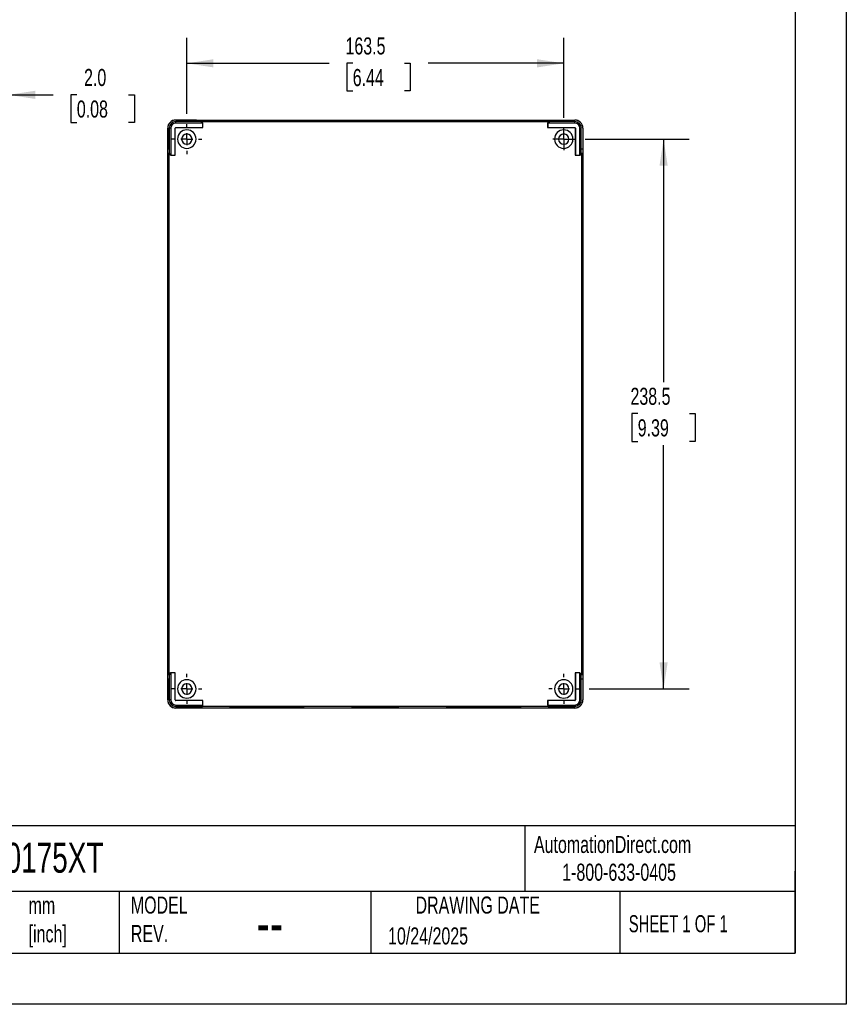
# Model space of a CAD drawing. Header units: millimetres. Extents: x 0 to 978, y 0 to 756.
# Tile 4 of 5: x 619 to 978, y 0 to 427. Entities that reach past the tile are written whole.
import ezdxf

# ---------------------------------------------------------------- set-up
doc = ezdxf.new("R2010")
doc.units = ezdxf.units.MM
doc.header["$LTSCALE"] = 3.5
doc.linetypes.add('CENTERX2', pattern=[20.32, 12.7, -2.54, 2.54, -2.54])
doc.layers.add('CENTER', color=40, linetype='CENTERX2')
doc.layers.add('DIMENSIONS', color=140, linetype='Continuous', lineweight=25)
doc.layers.add('TEXT', color=140, linetype='Continuous', lineweight=25)
doc.styles.add('SLDTEXTSTYLE0', font='TXT', dxfattribs={"width": 0.7})
doc.styles.add('SLDTEXTSTYLE1', font='TXT', dxfattribs={"width": 0.65})
doc.dimstyles.new('SLDDIMSTYLE0', dxfattribs={"dimtxt": 7.553027, "dimasz": 11.557, "dimexe": 0, "dimexo": 0.0625, "dimgap": 1.888257, "dimtad": 0, "dimtih": 1, "dimtoh": 1, "dimdec": 1, "dimrnd": 1e-09, "dimzin": 12, "dimdsep": 46, "dimtxsty": 'SLDTEXTSTYLE0', "dimsah": 1, "dimcen": 0.09, "dimadec": 0, "dimazin": 3, "dimtfac": 1, "dimtdec": 1, "dimtofl": 0, "dimtmove": 0, "dimatfit": 3, "dimfxl": 0, "dimfrac": 2, "dimtolj": 1, "dimtzin": 12, "dimarcsym": 0})
doc.dimstyles.new('SLDDIMSTYLE2', dxfattribs={"dimtxt": 7.553027, "dimasz": 11.557, "dimexe": 0, "dimexo": 0.0625, "dimgap": 1.888257, "dimtad": 0, "dimtih": 1, "dimtoh": 1, "dimdec": 1, "dimrnd": 1e-09, "dimzin": 4, "dimdsep": 46, "dimtxsty": 'SLDTEXTSTYLE0', "dimsah": 1, "dimcen": 0.09, "dimadec": 0, "dimazin": 1, "dimtfac": 1, "dimtdec": 1, "dimtmove": 0, "dimatfit": 0, "dimfxl": 0, "dimfrac": 2, "dimtolj": 1, "dimtzin": 12, "dimarcsym": 0})

# ---------------------------------------------------------------- blocks, each defined once
blk = doc.blocks.new('_D_8')
at = {"layer": 'DIMENSIONS'}
for p, q in [((612.57, 373), (612.57, 405.67)), ((614.57, 384.58), (614.57, 405.67)), ((612.57, 394.56), (590.34, 394.56)), ((614.57, 394.56), (633.9, 394.56)), ((644.14, 394.56), (641.6, 394.56)), ((641.6, 394.56), (641.6, 382.56)), ((666.58, 394.56), (669.12, 394.56)), ((669.12, 394.56), (669.12, 382.56)), ((641.6, 382.56), (644.14, 382.56)), ((669.12, 382.56), (666.58, 382.56))]:
    blk.add_line(p, q, dxfattribs=at)
for points in [[(612.57, 394.56), (601.01, 396.34), (601.01, 392.78)], [(614.57, 394.56), (626.13, 392.78), (626.13, 396.34)]]:
    blk.add_solid(points, dxfattribs=at)
at = {"layer": 'DIMENSIONS', "char_height": 7.408, "attachment_point": 1, "style": 'SLDTEXTSTYLE0'}
for s, insert in [('2.0', (647.28, 405.8)), ('0.08', (644.14, 392.11))]:
    blk.add_mtext(s, dxfattribs=dict(at, insert=insert))
blk = doc.blocks.new('_D_9')
at = {"layer": 'DIMENSIONS'}
for p, q in [((691.85, 386.32), (691.85, 419.35)), ((855.35, 384.57), (855.35, 419.35)), ((691.85, 408.23), (753.58, 408.23)), ((763.81, 408.23), (761.28, 408.23)), ((761.28, 408.23), (761.28, 396.23)), ((786.26, 408.23), (788.79, 408.23)), ((788.79, 408.23), (788.79, 396.23)), ((855.35, 408.23), (796.49, 408.23)), ((761.28, 396.23), (763.81, 396.23)), ((788.79, 396.23), (786.26, 396.23))]:
    blk.add_line(p, q, dxfattribs=at)
for points in [[(691.85, 408.23), (703.41, 406.46), (703.41, 410.01)], [(855.35, 408.23), (843.8, 410.01), (843.8, 406.46)]]:
    blk.add_solid(points, dxfattribs=at)
at = {"layer": 'DIMENSIONS', "char_height": 7.408, "attachment_point": 1, "style": 'SLDTEXTSTYLE0'}
for s, insert in [('163.5', (760.67, 419.47)), ('6.44', (763.81, 405.78))]:
    blk.add_mtext(s, dxfattribs=dict(at, insert=insert))
blk = doc.blocks.new('_D_10')
at = {"layer": 'DIMENSIONS'}
for p, q in [((864.59, 375.34), (909.77, 375.34)), ((898.65, 375.34), (898.65, 269.94)), ((887.43, 256.25), (884.89, 256.25)), ((884.89, 256.25), (884.89, 244.24)), ((909.88, 256.25), (912.41, 256.25)), ((912.41, 256.25), (912.41, 244.24)), ((884.89, 244.24), (887.43, 244.24)), ((912.41, 244.24), (909.88, 244.24)), ((898.65, 136.84), (898.65, 242.55)), ((866.34, 136.84), (909.77, 136.84))]:
    blk.add_line(p, q, dxfattribs=at)
for points in [[(898.65, 375.34), (896.88, 363.78), (900.43, 363.78)], [(898.65, 136.84), (900.43, 148.39), (896.88, 148.39)]]:
    blk.add_solid(points, dxfattribs=at)
at = {"layer": 'DIMENSIONS', "char_height": 7.408, "attachment_point": 1, "style": 'SLDTEXTSTYLE0'}
for s, insert in [('238.5', (884.29, 267.49)), ('9.39', (887.43, 253.79))]:
    blk.add_mtext(s, dxfattribs=dict(at, insert=insert))
blk = doc.blocks.new('SW_CENTERMARKSYMBOL_13')
at = {"layer": 'CENTER', "color": 0}
for p, q in [((0, 5.08), (0, 6.54)), ((-5.08, 0), (-6.54, 0)), ((0, 0), (-2.54, 0)), ((0, 0), (0, 2.54)), ((0, 0), (0, -2.54)), ((0, 0), (2.54, 0)), ((5.08, 0), (6.54, 0)), ((0, -5.08), (0, -6.54))]:
    blk.add_line(p, q, dxfattribs=at)
blk = doc.blocks.new('SW_CENTERMARKSYMBOL_14')
at = {"layer": 'CENTER', "color": 0}
for p, q in [((0, 2.54), (0, 4.79)), ((-2.54, 0), (-4.79, 0)), ((0, 0), (-2.54, 0)), ((0, 0), (0, 2.54)), ((0, 0), (0, -2.54)), ((0, 0), (2.54, 0)), ((2.54, 0), (4.79, 0)), ((0, -2.54), (0, -4.79))]:
    blk.add_line(p, q, dxfattribs=at)
blk = doc.blocks.new('SW_CENTERMARKSYMBOL_15')
at = {"layer": 'CENTER', "color": 0}
for p, q in [((0, 5.08), (0, 6.54)), ((-5.08, 0), (-6.54, 0)), ((0, 0), (-2.54, 0)), ((0, 0), (0, 2.54)), ((0, 0), (0, -2.54)), ((0, 0), (2.54, 0)), ((5.08, 0), (6.54, 0)), ((0, -5.08), (0, -6.54))]:
    blk.add_line(p, q, dxfattribs=at)
blk = doc.blocks.new('SW_CENTERMARKSYMBOL_16')
at = {"layer": 'CENTER', "color": 0}
for p, q in [((0, 5.08), (0, 6.54)), ((-5.08, 0), (-6.54, 0)), ((0, 0), (-2.54, 0)), ((0, 0), (0, 2.54)), ((0, 0), (0, -2.54)), ((0, 0), (2.54, 0)), ((5.08, 0), (6.54, 0)), ((0, -5.08), (0, -6.54))]:
    blk.add_line(p, q, dxfattribs=at)

msp = doc.modelspace()

# ---------------------------------------------------------------- linework, layer by layer
at = {"color": 7, "linetype": 'Continuous'}
for p, q in [((977.91, 755.66), (977.91, 0.01)), ((977.91, 0.01), (0.01, 0.01))]:
    msp.add_line(p, q, dxfattribs=at)
for p, q in [((687.05, 383.58), (687.05, 383.64)), ((687.05, 383.64), (860.15, 383.64)), ((696.07, 383.58), (687.05, 383.58)), ((687.05, 382.34), (687.05, 382.94)), ((696.07, 382.94), (687.05, 382.94)), ((698.82, 382.34), (687.05, 382.34)), ((687.05, 380.37), (698.82, 380.37)), ((687.05, 380.37), (687.05, 380.35)), ((687.05, 380.35), (698.84, 380.35)), ((696.07, 382.94), (696.07, 383.58)), ((698.64, 383), (698.07, 383.57)), ((698.07, 383.57), (698.07, 382.92)), ((698.64, 382.35), (698.07, 382.92)), ((698.64, 382.35), (698.64, 383)), ((698.64, 383), (848.57, 383)), ((698.84, 382.35), (698.64, 382.35)), ((698.82, 382.34), (698.84, 382.35)), ((698.82, 380.37), (698.82, 382.34)), ((698.82, 380.37), (698.84, 380.35)), ((698.84, 380.35), (698.84, 382.35)), ((726.6, 383.2), (726.6, 383.4)), ((726.6, 383.12), (726.6, 383.15)), ((773.6, 383.11), (773.6, 383.29)), ((820.6, 383.2), (820.6, 383.4)), ((820.6, 383.12), (820.6, 383.15)), ((848.39, 382.34), (848.37, 382.35)), ((848.57, 382.35), (848.37, 382.35)), ((848.37, 382.35), (848.37, 380.35)), ((848.39, 380.37), (848.37, 380.35)), ((848.37, 380.35), (860.15, 380.35)), ((848.39, 382.34), (848.39, 380.37)), ((860.15, 382.34), (848.39, 382.34)), ((848.39, 380.37), (860.15, 380.37)), ((849.14, 383.57), (848.57, 383)), ((848.57, 382.35), (848.57, 383)), ((848.57, 382.35), (849.14, 382.92)), ((849.14, 382.92), (849.14, 383.57)), ((851.14, 383.58), (860.15, 383.58)), ((851.14, 383.58), (851.14, 382.94)), ((860.15, 382.94), (851.14, 382.94)), ((860.15, 383.58), (860.15, 383.64)), ((860.15, 382.34), (860.15, 382.94)), ((860.15, 380.37), (860.15, 380.35)), ((683.55, 132.04), (683.55, 380.14)), ((683.61, 380.14), (683.55, 380.14)), ((683.61, 380.14), (683.61, 371.12)), ((684.86, 380.14), (684.25, 380.14)), ((684.25, 380.14), (684.25, 371.12)), ((684.86, 380.14), (684.86, 368.37)), ((686.82, 368.37), (686.82, 380.14)), ((686.82, 380.14), (686.84, 380.14)), ((686.84, 368.35), (686.84, 380.14)), ((860.39, 380.14), (860.37, 380.14)), ((860.37, 380.14), (860.37, 368.35)), ((860.39, 380.14), (860.39, 368.37)), ((862.35, 368.37), (862.35, 380.14)), ((862.35, 380.14), (862.95, 380.14)), ((862.95, 371.12), (862.95, 380.14)), ((863.6, 380.14), (863.6, 371.12)), ((863.6, 380.14), (863.65, 380.14)), ((863.65, 380.14), (863.65, 132.04)), ((683.61, 371.12), (684.25, 371.12)), ((683.62, 369.12), (684.19, 368.55)), ((684.27, 369.12), (683.62, 369.12)), ((684.19, 143.62), (684.19, 368.55)), ((684.84, 368.55), (684.19, 368.55)), ((684.84, 368.55), (684.27, 369.12)), ((684.84, 368.55), (684.84, 368.35)), ((684.86, 368.37), (684.84, 368.35)), ((684.84, 368.35), (686.84, 368.35)), ((684.86, 368.37), (686.82, 368.37)), ((686.82, 368.37), (686.84, 368.35)), ((860.39, 368.37), (860.37, 368.35)), ((860.37, 368.35), (862.37, 368.35)), ((860.39, 368.37), (862.35, 368.37)), ((862.35, 368.37), (862.37, 368.35)), ((862.37, 368.55), (862.94, 369.12)), ((862.37, 368.35), (862.37, 368.55)), ((862.37, 368.55), (863.02, 368.55)), ((863.58, 369.12), (862.94, 369.12)), ((862.95, 371.12), (863.6, 371.12)), ((863.02, 368.55), (863.58, 369.12)), ((863.02, 368.55), (863.02, 143.62)), ((683.79, 344.09), (683.61, 344.09)), ((684.09, 344.09), (683.91, 344.09)), ((863.12, 344.09), (863.3, 344.09)), ((863.42, 344.09), (863.59, 344.09)), ((683.79, 309.09), (683.61, 309.09)), ((684.09, 309.09), (683.91, 309.09)), ((863.12, 309.09), (863.3, 309.09)), ((863.42, 309.09), (863.59, 309.09)), ((683.84, 256.09), (683.64, 256.09)), ((684.08, 256.09), (683.92, 256.09)), ((863.13, 256.09), (863.29, 256.09)), ((863.37, 256.09), (863.57, 256.09)), ((683.79, 203.09), (683.61, 203.09)), ((684.09, 203.09), (683.91, 203.09)), ((863.12, 203.09), (863.3, 203.09)), ((863.42, 203.09), (863.59, 203.09)), ((683.79, 168.09), (683.61, 168.09)), ((684.09, 168.09), (683.91, 168.09)), ((863.12, 168.09), (863.3, 168.09)), ((863.42, 168.09), (863.59, 168.09)), ((683.61, 141.05), (683.61, 132.04)), ((684.25, 141.05), (683.61, 141.05)), ((684.19, 143.62), (683.62, 143.05)), ((683.62, 143.05), (684.27, 143.05)), ((684.84, 143.62), (684.19, 143.62)), ((684.25, 141.05), (684.25, 132.04)), ((684.84, 143.62), (684.27, 143.05)), ((684.84, 143.82), (684.84, 143.62)), ((684.86, 143.8), (684.84, 143.82)), ((686.84, 143.82), (684.84, 143.82)), ((686.82, 143.8), (684.86, 143.8)), ((684.86, 143.8), (684.86, 132.04)), ((686.82, 143.8), (686.84, 143.82)), ((686.82, 132.04), (686.82, 143.8)), ((686.84, 132.04), (686.84, 143.82)), ((860.39, 143.8), (860.37, 143.82)), ((860.37, 143.82), (860.37, 132.04)), ((862.37, 143.82), (860.37, 143.82)), ((860.39, 143.8), (860.39, 132.04)), ((862.35, 143.8), (860.39, 143.8)), ((862.35, 143.8), (862.37, 143.82)), ((862.35, 132.04), (862.35, 143.8)), ((862.37, 143.62), (862.37, 143.82)), ((862.37, 143.62), (862.94, 143.05)), ((862.37, 143.62), (863.02, 143.62)), ((862.94, 143.05), (863.58, 143.05)), ((862.95, 132.04), (862.95, 141.05)), ((863.6, 141.05), (862.95, 141.05)), ((863.58, 143.05), (863.02, 143.62)), ((863.6, 141.05), (863.6, 132.04)), ((683.61, 132.04), (683.55, 132.04)), ((684.86, 132.04), (684.25, 132.04)), ((686.82, 132.04), (686.84, 132.04)), ((687.05, 131.8), (687.05, 131.82)), ((698.84, 131.82), (687.05, 131.82)), ((698.82, 131.8), (687.05, 131.8)), ((687.05, 129.84), (698.82, 129.84)), ((687.05, 129.84), (687.05, 129.24)), ((687.05, 129.24), (696.07, 129.24)), ((687.05, 128.59), (687.05, 128.54)), ((687.05, 128.59), (696.07, 128.59)), ((860.15, 128.54), (687.05, 128.54)), ((696.07, 128.59), (696.07, 129.24)), ((698.64, 129.82), (698.07, 129.25)), ((698.07, 129.25), (698.07, 128.61)), ((698.07, 128.61), (698.64, 129.17)), ((698.64, 129.82), (698.84, 129.82)), ((698.64, 129.82), (698.64, 129.17)), ((848.57, 129.17), (698.64, 129.17)), ((698.82, 131.8), (698.84, 131.82)), ((698.82, 129.84), (698.82, 131.8)), ((698.82, 129.84), (698.84, 129.82)), ((698.84, 129.82), (698.84, 131.82)), ((726.6, 129.05), (726.6, 129.02)), ((726.6, 128.97), (726.6, 128.77)), ((773.6, 129.06), (773.6, 128.88)), ((820.6, 129.05), (820.6, 129.02)), ((820.6, 128.97), (820.6, 128.77)), ((848.39, 131.8), (848.37, 131.82)), ((860.15, 131.82), (848.37, 131.82)), ((848.37, 131.82), (848.37, 129.82)), ((848.39, 129.84), (848.37, 129.82)), ((848.37, 129.82), (848.57, 129.82)), ((848.39, 131.8), (848.39, 129.84)), ((860.15, 131.8), (848.39, 131.8)), ((848.39, 129.84), (860.15, 129.84)), ((848.57, 129.82), (849.14, 129.25)), ((848.57, 129.82), (848.57, 129.17)), ((848.57, 129.17), (849.14, 128.61)), ((849.14, 128.61), (849.14, 129.25)), ((851.14, 129.24), (860.15, 129.24)), ((851.14, 129.24), (851.14, 128.59)), ((860.15, 128.59), (851.14, 128.59)), ((860.15, 131.8), (860.15, 131.82)), ((860.15, 129.84), (860.15, 129.24)), ((860.15, 128.59), (860.15, 128.54)), ((860.39, 132.04), (860.37, 132.04)), ((862.35, 132.04), (862.95, 132.04)), ((863.6, 132.04), (863.65, 132.04))]:
    msp.add_line(p, q)
at = {"flags": 128}
for points in [[(726.6, 383.12), (724.57, 383.12), (722.56, 383.12), (720.62, 383.13), (718.77, 383.14), (717.05, 383.15), (715.48, 383.16), (714.08, 383.17), (712.88, 383.19), (711.9, 383.2), (711.15, 383.22), (710.64, 383.24), (710.39, 383.25), (710.39, 383.27), (710.64, 383.29), (711.15, 383.31), (711.9, 383.32), (712.88, 383.34), (714.08, 383.35), (715.48, 383.37), (717.05, 383.38), (718.77, 383.39), (720.62, 383.39), (722.56, 383.4), (724.57, 383.4), (726.6, 383.4)], [(715.08, 383.16), (715.48, 383.17), (717.05, 383.18), (718.77, 383.19), (720.62, 383.19), (722.56, 383.2), (724.57, 383.2), (726.6, 383.2)], [(720.18, 383.13), (720.58, 383.13), (721.95, 383.14), (723.44, 383.15), (725, 383.15), (726.6, 383.15)], [(726.6, 383.4), (728.64, 383.4), (730.64, 383.4), (732.59, 383.39), (734.43, 383.39), (736.15, 383.38), (737.73, 383.37), (739.12, 383.35), (740.32, 383.34), (741.31, 383.32), (742.06, 383.31), (742.57, 383.29), (742.82, 383.27), (742.82, 383.25), (742.57, 383.24), (742.06, 383.22), (741.31, 383.2), (740.32, 383.19), (739.12, 383.17), (737.73, 383.16), (736.15, 383.15), (734.43, 383.14), (732.59, 383.13), (730.64, 383.12), (728.64, 383.12), (726.6, 383.12)], [(726.6, 383.2), (728.64, 383.2), (730.64, 383.2), (732.59, 383.19), (734.43, 383.19), (736.15, 383.18), (737.73, 383.17), (738.13, 383.16)], [(726.6, 383.15), (728.21, 383.15), (729.77, 383.15), (731.26, 383.14), (732.63, 383.13), (733.02, 383.13)], [(773.6, 383.11), (772, 383.11), (770.44, 383.12), (768.95, 383.12), (767.58, 383.13), (766.36, 383.14), (765.31, 383.15), (764.47, 383.16), (763.85, 383.17), (763.48, 383.19), (763.35, 383.2), (763.48, 383.21), (763.85, 383.23), (764.47, 383.24), (765.31, 383.25), (766.36, 383.26), (767.58, 383.27), (768.95, 383.28), (770.44, 383.29), (772, 383.29), (773.6, 383.29)], [(773.6, 383.29), (775.21, 383.29), (776.77, 383.29), (778.26, 383.28), (779.63, 383.27), (780.85, 383.26), (781.9, 383.25), (782.74, 383.24), (783.35, 383.23), (783.73, 383.21), (783.85, 383.2), (783.73, 383.19), (783.35, 383.17), (782.74, 383.16), (781.9, 383.15), (780.85, 383.14), (779.63, 383.13), (778.26, 383.12), (776.77, 383.12), (775.21, 383.11), (773.6, 383.11)], [(820.6, 383.12), (818.57, 383.12), (816.56, 383.12), (814.62, 383.13), (812.77, 383.14), (811.05, 383.15), (809.48, 383.16), (808.08, 383.17), (806.88, 383.19), (805.9, 383.2), (805.15, 383.22), (804.64, 383.24), (804.39, 383.25), (804.39, 383.27), (804.64, 383.29), (805.15, 383.31), (805.9, 383.32), (806.88, 383.34), (808.08, 383.35), (809.48, 383.37), (811.05, 383.38), (812.77, 383.39), (814.62, 383.39), (816.56, 383.4), (818.57, 383.4), (820.6, 383.4)], [(809.08, 383.16), (809.48, 383.17), (811.05, 383.18), (812.77, 383.19), (814.62, 383.19), (816.56, 383.2), (818.57, 383.2), (820.6, 383.2)], [(814.18, 383.13), (814.58, 383.13), (815.95, 383.14), (817.44, 383.15), (819, 383.15), (820.6, 383.15)], [(820.6, 383.4), (822.64, 383.4), (824.64, 383.4), (826.59, 383.39), (828.43, 383.39), (830.15, 383.38), (831.73, 383.37), (833.12, 383.35), (834.32, 383.34), (835.31, 383.32), (836.06, 383.31), (836.57, 383.29), (836.82, 383.27), (836.82, 383.25), (836.57, 383.24), (836.06, 383.22), (835.31, 383.2), (834.32, 383.19), (833.12, 383.17), (831.73, 383.16), (830.15, 383.15), (828.43, 383.14), (826.59, 383.13), (824.64, 383.12), (822.64, 383.12), (820.6, 383.12)], [(820.6, 383.2), (822.64, 383.2), (824.64, 383.2), (826.59, 383.19), (828.43, 383.19), (830.15, 383.18), (831.73, 383.17), (832.13, 383.16)], [(820.6, 383.15), (822.21, 383.15), (823.77, 383.15), (825.26, 383.14), (826.63, 383.13), (827.02, 383.13)], [(683.61, 344.09), (683.61, 345.69), (683.62, 347.25), (683.62, 348.74), (683.63, 350.11), (683.64, 351.34), (683.65, 352.38), (683.66, 353.22), (683.67, 353.84), (683.69, 354.21), (683.7, 354.34), (683.72, 354.21), (683.73, 353.84), (683.74, 353.22), (683.75, 352.38), (683.76, 351.34), (683.77, 350.11), (683.78, 348.74), (683.79, 347.25), (683.79, 345.69), (683.79, 344.09)], [(683.91, 344.09), (683.91, 345.69), (683.91, 347.25), (683.92, 348.74), (683.93, 350.11), (683.94, 351.34), (683.95, 352.38), (683.96, 353.22), (683.97, 353.84), (683.98, 354.21), (684, 354.34), (684.01, 354.21), (684.03, 353.84), (684.04, 353.22), (684.05, 352.38), (684.06, 351.34), (684.07, 350.11), (684.08, 348.74), (684.08, 347.25), (684.09, 345.69), (684.09, 344.09)], [(863.3, 344.09), (863.3, 345.69), (863.29, 347.25), (863.29, 348.74), (863.28, 350.11), (863.27, 351.34), (863.26, 352.38), (863.25, 353.22), (863.24, 353.84), (863.22, 354.21), (863.21, 354.34), (863.19, 354.21), (863.18, 353.84), (863.17, 353.22), (863.16, 352.38), (863.14, 351.34), (863.14, 350.11), (863.13, 348.74), (863.12, 347.25), (863.12, 345.69), (863.12, 344.09)], [(863.59, 344.09), (863.59, 345.69), (863.59, 347.25), (863.58, 348.74), (863.58, 350.11), (863.57, 351.34), (863.56, 352.38), (863.55, 353.22), (863.53, 353.84), (863.52, 354.21), (863.5, 354.34), (863.49, 354.21), (863.48, 353.84), (863.46, 353.22), (863.45, 352.38), (863.44, 351.34), (863.43, 350.11), (863.43, 348.74), (863.42, 347.25), (863.42, 345.69), (863.42, 344.09)], [(683.79, 344.09), (683.79, 342.48), (683.79, 340.92), (683.78, 339.43), (683.77, 338.06), (683.76, 336.84), (683.75, 335.79), (683.74, 334.95), (683.73, 334.34), (683.72, 333.96), (683.7, 333.84), (683.69, 333.96), (683.67, 334.34), (683.66, 334.95), (683.65, 335.79), (683.64, 336.84), (683.63, 338.06), (683.62, 339.43), (683.62, 340.92), (683.61, 342.48), (683.61, 344.09)], [(684.09, 344.09), (684.09, 342.48), (684.08, 340.92), (684.08, 339.43), (684.07, 338.06), (684.06, 336.84), (684.05, 335.79), (684.04, 334.95), (684.03, 334.34), (684.01, 333.96), (684, 333.84), (683.98, 333.96), (683.97, 334.34), (683.96, 334.95), (683.95, 335.79), (683.94, 336.84), (683.93, 338.06), (683.92, 339.43), (683.91, 340.92), (683.91, 342.48), (683.91, 344.09)], [(863.12, 344.09), (863.12, 342.48), (863.12, 340.92), (863.13, 339.43), (863.14, 338.06), (863.14, 336.84), (863.16, 335.79), (863.17, 334.95), (863.18, 334.34), (863.19, 333.96), (863.21, 333.84), (863.22, 333.96), (863.24, 334.34), (863.25, 334.95), (863.26, 335.79), (863.27, 336.84), (863.28, 338.06), (863.29, 339.43), (863.29, 340.92), (863.3, 342.48), (863.3, 344.09)], [(863.42, 344.09), (863.42, 342.48), (863.42, 340.92), (863.43, 339.43), (863.43, 338.06), (863.44, 336.84), (863.45, 335.79), (863.46, 334.95), (863.48, 334.34), (863.49, 333.96), (863.5, 333.84), (863.52, 333.96), (863.53, 334.34), (863.55, 334.95), (863.56, 335.79), (863.57, 336.84), (863.58, 338.06), (863.58, 339.43), (863.59, 340.92), (863.59, 342.48), (863.59, 344.09)], [(683.61, 309.09), (683.61, 310.69), (683.62, 312.25), (683.62, 313.74), (683.63, 315.11), (683.64, 316.34), (683.65, 317.38), (683.66, 318.22), (683.67, 318.84), (683.69, 319.21), (683.7, 319.34), (683.72, 319.21), (683.73, 318.84), (683.74, 318.22), (683.75, 317.38), (683.76, 316.34), (683.77, 315.11), (683.78, 313.74), (683.79, 312.25), (683.79, 310.69), (683.79, 309.09)], [(683.91, 309.09), (683.91, 310.69), (683.91, 312.25), (683.92, 313.74), (683.93, 315.11), (683.94, 316.34), (683.95, 317.38), (683.96, 318.22), (683.97, 318.84), (683.98, 319.21), (684, 319.34), (684.01, 319.21), (684.03, 318.84), (684.04, 318.22), (684.05, 317.38), (684.06, 316.34), (684.07, 315.11), (684.08, 313.74), (684.08, 312.25), (684.09, 310.69), (684.09, 309.09)], [(863.3, 309.09), (863.3, 310.69), (863.29, 312.25), (863.29, 313.74), (863.28, 315.11), (863.27, 316.34), (863.26, 317.38), (863.25, 318.22), (863.24, 318.84), (863.22, 319.21), (863.21, 319.34), (863.19, 319.21), (863.18, 318.84), (863.17, 318.22), (863.16, 317.38), (863.14, 316.34), (863.14, 315.11), (863.13, 313.74), (863.12, 312.25), (863.12, 310.69), (863.12, 309.09)], [(863.59, 309.09), (863.59, 310.69), (863.59, 312.25), (863.58, 313.74), (863.58, 315.11), (863.57, 316.34), (863.56, 317.38), (863.55, 318.22), (863.53, 318.84), (863.52, 319.21), (863.5, 319.34), (863.49, 319.21), (863.48, 318.84), (863.46, 318.22), (863.45, 317.38), (863.44, 316.34), (863.43, 315.11), (863.43, 313.74), (863.42, 312.25), (863.42, 310.69), (863.42, 309.09)], [(683.79, 309.09), (683.79, 307.48), (683.79, 305.92), (683.78, 304.43), (683.77, 303.06), (683.76, 301.84), (683.75, 300.79), (683.74, 299.95), (683.73, 299.34), (683.72, 298.96), (683.7, 298.84), (683.69, 298.96), (683.67, 299.34), (683.66, 299.95), (683.65, 300.79), (683.64, 301.84), (683.63, 303.06), (683.62, 304.43), (683.62, 305.92), (683.61, 307.48), (683.61, 309.09)], [(684.09, 309.09), (684.09, 307.48), (684.08, 305.92), (684.08, 304.43), (684.07, 303.06), (684.06, 301.84), (684.05, 300.79), (684.04, 299.95), (684.03, 299.34), (684.01, 298.96), (684, 298.84), (683.98, 298.96), (683.97, 299.34), (683.96, 299.95), (683.95, 300.79), (683.94, 301.84), (683.93, 303.06), (683.92, 304.43), (683.91, 305.92), (683.91, 307.48), (683.91, 309.09)], [(863.12, 309.09), (863.12, 307.48), (863.12, 305.92), (863.13, 304.43), (863.14, 303.06), (863.14, 301.84), (863.16, 300.79), (863.17, 299.95), (863.18, 299.34), (863.19, 298.96), (863.21, 298.84), (863.22, 298.96), (863.24, 299.34), (863.25, 299.95), (863.26, 300.79), (863.27, 301.84), (863.28, 303.06), (863.29, 304.43), (863.29, 305.92), (863.3, 307.48), (863.3, 309.09)], [(863.42, 309.09), (863.42, 307.48), (863.42, 305.92), (863.43, 304.43), (863.43, 303.06), (863.44, 301.84), (863.45, 300.79), (863.46, 299.95), (863.48, 299.34), (863.49, 298.96), (863.5, 298.84), (863.52, 298.96), (863.53, 299.34), (863.55, 299.95), (863.56, 300.79), (863.57, 301.84), (863.58, 303.06), (863.58, 304.43), (863.59, 305.92), (863.59, 307.48), (863.59, 309.09)], [(683.64, 256.09), (683.64, 258.64), (683.64, 261.17), (683.65, 263.65), (683.66, 266.04), (683.67, 268.34), (683.68, 270.51), (683.69, 272.53), (683.71, 274.39), (683.72, 276.05), (683.74, 277.52), (683.76, 278.76), (683.78, 279.77), (683.8, 280.53), (683.83, 281.05), (683.85, 281.3), (683.87, 281.3), (683.89, 281.05), (683.91, 280.53), (683.94, 279.77), (683.96, 278.76), (683.98, 277.52), (683.99, 276.05), (684.01, 274.39), (684.03, 272.53), (684.04, 270.51), (684.05, 268.34), (684.06, 266.04), (684.07, 263.65), (684.07, 261.17), (684.08, 258.64), (684.08, 256.09)], [(683.84, 256.09), (683.84, 258.64), (683.84, 261.17), (683.85, 263.65), (683.86, 266.04), (683.87, 268.34), (683.88, 270.51), (683.89, 272.53), (683.91, 274.39), (683.92, 276.05), (683.94, 277.52), (683.96, 278.59)], [(863.57, 256.09), (863.57, 258.64), (863.56, 261.17), (863.56, 263.65), (863.55, 266.04), (863.54, 268.34), (863.53, 270.51), (863.51, 272.53), (863.5, 274.39), (863.48, 276.05), (863.46, 277.52), (863.44, 278.76), (863.42, 279.77), (863.4, 280.53), (863.38, 281.05), (863.36, 281.3), (863.34, 281.3), (863.31, 281.05), (863.29, 280.53), (863.27, 279.77), (863.25, 278.76), (863.23, 277.52), (863.21, 276.05), (863.2, 274.39), (863.18, 272.53), (863.17, 270.51), (863.16, 268.34), (863.15, 266.04), (863.14, 263.65), (863.13, 261.17), (863.13, 258.64), (863.13, 256.09)], [(863.37, 256.09), (863.37, 258.64), (863.36, 261.17), (863.36, 263.65), (863.35, 266.04), (863.34, 268.34), (863.33, 270.51), (863.31, 272.53), (863.3, 274.39), (863.28, 276.05), (863.26, 277.52), (863.25, 278.59)], [(683.92, 256.09), (683.92, 258.12), (683.92, 260.13), (683.93, 262.07), (683.93, 263.92), (683.94, 265.64), (683.96, 267.21), (683.97, 268.61), (683.98, 269.81), (684, 270.79), (684.01, 271.54), (684.03, 272)], [(863.29, 256.09), (863.29, 258.12), (863.29, 260.13), (863.28, 262.07), (863.27, 263.92), (863.26, 265.64), (863.25, 267.21), (863.24, 268.61), (863.22, 269.81), (863.21, 270.79), (863.19, 271.54), (863.18, 272)], [(684.08, 256.09), (684.08, 253.53), (684.07, 251), (684.07, 248.53), (684.06, 246.13), (684.05, 243.83), (684.04, 241.66), (684.03, 239.64), (684.01, 237.79), (683.99, 236.12), (683.98, 234.66), (683.96, 233.42), (683.94, 232.41), (683.91, 231.64), (683.89, 231.13), (683.87, 230.87), (683.85, 230.87), (683.83, 231.13), (683.8, 231.64), (683.78, 232.41), (683.76, 233.42), (683.74, 234.66), (683.72, 236.12), (683.71, 237.79), (683.69, 239.64), (683.68, 241.66), (683.67, 243.83), (683.66, 246.13), (683.65, 248.53), (683.64, 251), (683.64, 253.53), (683.64, 256.09)], [(683.96, 233.59), (683.94, 234.66), (683.92, 236.12), (683.91, 237.79), (683.89, 239.64), (683.88, 241.66), (683.87, 243.83), (683.86, 246.13), (683.85, 248.53), (683.84, 251), (683.84, 253.53), (683.84, 256.09)], [(684.03, 240.18), (684.01, 240.63), (684, 241.38), (683.98, 242.37), (683.97, 243.57), (683.96, 244.96), (683.94, 246.54), (683.93, 248.26), (683.93, 250.11), (683.92, 252.05), (683.92, 254.05), (683.92, 256.09)], [(863.13, 256.09), (863.13, 253.53), (863.13, 251), (863.14, 248.53), (863.15, 246.13), (863.16, 243.83), (863.17, 241.66), (863.18, 239.64), (863.2, 237.79), (863.21, 236.12), (863.23, 234.66), (863.25, 233.42), (863.27, 232.41), (863.29, 231.64), (863.31, 231.13), (863.34, 230.87), (863.36, 230.87), (863.38, 231.13), (863.4, 231.64), (863.42, 232.41), (863.44, 233.42), (863.46, 234.66), (863.48, 236.12), (863.5, 237.79), (863.51, 239.64), (863.53, 241.66), (863.54, 243.83), (863.55, 246.13), (863.56, 248.53), (863.56, 251), (863.57, 253.53), (863.57, 256.09)], [(863.18, 240.18), (863.19, 240.63), (863.21, 241.38), (863.22, 242.37), (863.24, 243.57), (863.25, 244.96), (863.26, 246.54), (863.27, 248.26), (863.28, 250.11), (863.29, 252.05), (863.29, 254.05), (863.29, 256.09)], [(863.25, 233.59), (863.26, 234.66), (863.28, 236.12), (863.3, 237.79), (863.31, 239.64), (863.33, 241.66), (863.34, 243.83), (863.35, 246.13), (863.36, 248.53), (863.36, 251), (863.37, 253.53), (863.37, 256.09)], [(683.61, 203.09), (683.61, 204.69), (683.62, 206.25), (683.62, 207.74), (683.63, 209.11), (683.64, 210.34), (683.65, 211.38), (683.66, 212.22), (683.67, 212.84), (683.69, 213.21), (683.7, 213.34), (683.72, 213.21), (683.73, 212.84), (683.74, 212.22), (683.75, 211.38), (683.76, 210.34), (683.77, 209.11), (683.78, 207.74), (683.79, 206.25), (683.79, 204.69), (683.79, 203.09)], [(683.91, 203.09), (683.91, 204.69), (683.91, 206.25), (683.92, 207.74), (683.93, 209.11), (683.94, 210.34), (683.95, 211.38), (683.96, 212.22), (683.97, 212.84), (683.98, 213.21), (684, 213.34), (684.01, 213.21), (684.03, 212.84), (684.04, 212.22), (684.05, 211.38), (684.06, 210.34), (684.07, 209.11), (684.08, 207.74), (684.08, 206.25), (684.09, 204.69), (684.09, 203.09)], [(863.3, 203.09), (863.3, 204.69), (863.29, 206.25), (863.29, 207.74), (863.28, 209.11), (863.27, 210.34), (863.26, 211.38), (863.25, 212.22), (863.24, 212.84), (863.22, 213.21), (863.21, 213.34), (863.19, 213.21), (863.18, 212.84), (863.17, 212.22), (863.16, 211.38), (863.14, 210.34), (863.14, 209.11), (863.13, 207.74), (863.12, 206.25), (863.12, 204.69), (863.12, 203.09)], [(863.59, 203.09), (863.59, 204.69), (863.59, 206.25), (863.58, 207.74), (863.58, 209.11), (863.57, 210.34), (863.56, 211.38), (863.55, 212.22), (863.53, 212.84), (863.52, 213.21), (863.5, 213.34), (863.49, 213.21), (863.48, 212.84), (863.46, 212.22), (863.45, 211.38), (863.44, 210.34), (863.43, 209.11), (863.43, 207.74), (863.42, 206.25), (863.42, 204.69), (863.42, 203.09)], [(683.79, 203.09), (683.79, 201.48), (683.79, 199.92), (683.78, 198.43), (683.77, 197.06), (683.76, 195.84), (683.75, 194.79), (683.74, 193.95), (683.73, 193.34), (683.72, 192.96), (683.7, 192.84), (683.69, 192.96), (683.67, 193.34), (683.66, 193.95), (683.65, 194.79), (683.64, 195.84), (683.63, 197.06), (683.62, 198.43), (683.62, 199.92), (683.61, 201.48), (683.61, 203.09)], [(684.09, 203.09), (684.09, 201.48), (684.08, 199.92), (684.08, 198.43), (684.07, 197.06), (684.06, 195.84), (684.05, 194.79), (684.04, 193.95), (684.03, 193.34), (684.01, 192.96), (684, 192.84), (683.98, 192.96), (683.97, 193.34), (683.96, 193.95), (683.95, 194.79), (683.94, 195.84), (683.93, 197.06), (683.92, 198.43), (683.91, 199.92), (683.91, 201.48), (683.91, 203.09)], [(863.12, 203.09), (863.12, 201.48), (863.12, 199.92), (863.13, 198.43), (863.14, 197.06), (863.14, 195.84), (863.16, 194.79), (863.17, 193.95), (863.18, 193.34), (863.19, 192.96), (863.21, 192.84), (863.22, 192.96), (863.24, 193.34), (863.25, 193.95), (863.26, 194.79), (863.27, 195.84), (863.28, 197.06), (863.29, 198.43), (863.29, 199.92), (863.3, 201.48), (863.3, 203.09)], [(863.42, 203.09), (863.42, 201.48), (863.42, 199.92), (863.43, 198.43), (863.43, 197.06), (863.44, 195.84), (863.45, 194.79), (863.46, 193.95), (863.48, 193.34), (863.49, 192.96), (863.5, 192.84), (863.52, 192.96), (863.53, 193.34), (863.55, 193.95), (863.56, 194.79), (863.57, 195.84), (863.58, 197.06), (863.58, 198.43), (863.59, 199.92), (863.59, 201.48), (863.59, 203.09)], [(683.61, 168.09), (683.61, 169.69), (683.62, 171.25), (683.62, 172.74), (683.63, 174.11), (683.64, 175.34), (683.65, 176.38), (683.66, 177.22), (683.67, 177.84), (683.69, 178.21), (683.7, 178.34), (683.72, 178.21), (683.73, 177.84), (683.74, 177.22), (683.75, 176.38), (683.76, 175.34), (683.77, 174.11), (683.78, 172.74), (683.79, 171.25), (683.79, 169.69), (683.79, 168.09)], [(683.91, 168.09), (683.91, 169.69), (683.91, 171.25), (683.92, 172.74), (683.93, 174.11), (683.94, 175.34), (683.95, 176.38), (683.96, 177.22), (683.97, 177.84), (683.98, 178.21), (684, 178.34), (684.01, 178.21), (684.03, 177.84), (684.04, 177.22), (684.05, 176.38), (684.06, 175.34), (684.07, 174.11), (684.08, 172.74), (684.08, 171.25), (684.09, 169.69), (684.09, 168.09)], [(863.3, 168.09), (863.3, 169.69), (863.29, 171.25), (863.29, 172.74), (863.28, 174.11), (863.27, 175.34), (863.26, 176.38), (863.25, 177.22), (863.24, 177.84), (863.22, 178.21), (863.21, 178.34), (863.19, 178.21), (863.18, 177.84), (863.17, 177.22), (863.16, 176.38), (863.14, 175.34), (863.14, 174.11), (863.13, 172.74), (863.12, 171.25), (863.12, 169.69), (863.12, 168.09)], [(863.59, 168.09), (863.59, 169.69), (863.59, 171.25), (863.58, 172.74), (863.58, 174.11), (863.57, 175.34), (863.56, 176.38), (863.55, 177.22), (863.53, 177.84), (863.52, 178.21), (863.5, 178.34), (863.49, 178.21), (863.48, 177.84), (863.46, 177.22), (863.45, 176.38), (863.44, 175.34), (863.43, 174.11), (863.43, 172.74), (863.42, 171.25), (863.42, 169.69), (863.42, 168.09)], [(683.79, 168.09), (683.79, 166.48), (683.79, 164.92), (683.78, 163.43), (683.77, 162.06), (683.76, 160.84), (683.75, 159.79), (683.74, 158.95), (683.73, 158.34), (683.72, 157.96), (683.7, 157.84), (683.69, 157.96), (683.67, 158.34), (683.66, 158.95), (683.65, 159.79), (683.64, 160.84), (683.63, 162.06), (683.62, 163.43), (683.62, 164.92), (683.61, 166.48), (683.61, 168.09)], [(684.09, 168.09), (684.09, 166.48), (684.08, 164.92), (684.08, 163.43), (684.07, 162.06), (684.06, 160.84), (684.05, 159.79), (684.04, 158.95), (684.03, 158.34), (684.01, 157.96), (684, 157.84), (683.98, 157.96), (683.97, 158.34), (683.96, 158.95), (683.95, 159.79), (683.94, 160.84), (683.93, 162.06), (683.92, 163.43), (683.91, 164.92), (683.91, 166.48), (683.91, 168.09)], [(863.12, 168.09), (863.12, 166.48), (863.12, 164.92), (863.13, 163.43), (863.14, 162.06), (863.14, 160.84), (863.16, 159.79), (863.17, 158.95), (863.18, 158.34), (863.19, 157.96), (863.21, 157.84), (863.22, 157.96), (863.24, 158.34), (863.25, 158.95), (863.26, 159.79), (863.27, 160.84), (863.28, 162.06), (863.29, 163.43), (863.29, 164.92), (863.3, 166.48), (863.3, 168.09)], [(863.42, 168.09), (863.42, 166.48), (863.42, 164.92), (863.43, 163.43), (863.43, 162.06), (863.44, 160.84), (863.45, 159.79), (863.46, 158.95), (863.48, 158.34), (863.49, 157.96), (863.5, 157.84), (863.52, 157.96), (863.53, 158.34), (863.55, 158.95), (863.56, 159.79), (863.57, 160.84), (863.58, 162.06), (863.58, 163.43), (863.59, 164.92), (863.59, 166.48), (863.59, 168.09)], [(726.6, 129.05), (724.57, 129.05), (722.56, 129.05), (720.62, 129.04), (718.77, 129.04), (717.05, 129.03), (715.48, 129.02), (714.08, 129), (712.88, 128.99), (711.9, 128.97), (711.15, 128.96), (710.64, 128.94), (710.39, 128.92), (710.39, 128.9), (710.64, 128.89), (711.15, 128.87), (711.9, 128.85), (712.88, 128.84), (714.08, 128.82), (715.48, 128.81), (717.05, 128.8), (718.77, 128.79), (720.62, 128.78), (722.56, 128.78), (724.57, 128.77), (726.6, 128.77)], [(715.08, 129.01), (715.48, 129.01), (717.05, 129), (718.77, 128.99), (720.62, 128.98), (722.56, 128.98), (724.57, 128.97), (726.6, 128.97)], [(720.18, 129.04), (720.58, 129.04), (721.95, 129.03), (723.44, 129.03), (725, 129.02), (726.6, 129.02)], [(726.6, 128.77), (728.64, 128.77), (730.64, 128.78), (732.59, 128.78), (734.43, 128.79), (736.15, 128.8), (737.73, 128.81), (739.12, 128.82), (740.32, 128.84), (741.31, 128.85), (742.06, 128.87), (742.57, 128.89), (742.82, 128.9), (742.82, 128.92), (742.57, 128.94), (742.06, 128.96), (741.31, 128.97), (740.32, 128.99), (739.12, 129), (737.73, 129.02), (736.15, 129.03), (734.43, 129.04), (732.59, 129.04), (730.64, 129.05), (728.64, 129.05), (726.6, 129.05)], [(726.6, 129.02), (728.21, 129.02), (729.77, 129.03), (731.26, 129.03), (732.63, 129.04), (733.02, 129.04)], [(726.6, 128.97), (728.64, 128.97), (730.64, 128.98), (732.59, 128.98), (734.43, 128.99), (736.15, 129), (737.73, 129.01), (738.13, 129.01)], [(773.6, 129.06), (772, 129.06), (770.44, 129.06), (768.95, 129.05), (767.58, 129.05), (766.36, 129.04), (765.31, 129.03), (764.47, 129.01), (763.85, 129), (763.48, 128.99), (763.35, 128.97), (763.48, 128.96), (763.85, 128.95), (764.47, 128.93), (765.31, 128.92), (766.36, 128.91), (767.58, 128.9), (768.95, 128.89), (770.44, 128.89), (772, 128.89), (773.6, 128.88)], [(773.6, 128.88), (775.21, 128.89), (776.77, 128.89), (778.26, 128.89), (779.63, 128.9), (780.85, 128.91), (781.9, 128.92), (782.74, 128.93), (783.35, 128.95), (783.73, 128.96), (783.85, 128.97), (783.73, 128.99), (783.35, 129), (782.74, 129.01), (781.9, 129.03), (780.85, 129.04), (779.63, 129.05), (778.26, 129.05), (776.77, 129.06), (775.21, 129.06), (773.6, 129.06)], [(820.6, 129.05), (818.57, 129.05), (816.56, 129.05), (814.62, 129.04), (812.77, 129.04), (811.05, 129.03), (809.48, 129.02), (808.08, 129), (806.88, 128.99), (805.9, 128.97), (805.15, 128.96), (804.64, 128.94), (804.39, 128.92), (804.39, 128.9), (804.64, 128.89), (805.15, 128.87), (805.9, 128.85), (806.88, 128.84), (808.08, 128.82), (809.48, 128.81), (811.05, 128.8), (812.77, 128.79), (814.62, 128.78), (816.56, 128.78), (818.57, 128.77), (820.6, 128.77)], [(809.08, 129.01), (809.48, 129.01), (811.05, 129), (812.77, 128.99), (814.62, 128.98), (816.56, 128.98), (818.57, 128.97), (820.6, 128.97)], [(814.18, 129.04), (814.58, 129.04), (815.95, 129.03), (817.44, 129.03), (819, 129.02), (820.6, 129.02)], [(820.6, 128.77), (822.64, 128.77), (824.64, 128.78), (826.59, 128.78), (828.43, 128.79), (830.15, 128.8), (831.73, 128.81), (833.12, 128.82), (834.32, 128.84), (835.31, 128.85), (836.06, 128.87), (836.57, 128.89), (836.82, 128.9), (836.82, 128.92), (836.57, 128.94), (836.06, 128.96), (835.31, 128.97), (834.32, 128.99), (833.12, 129), (831.73, 129.02), (830.15, 129.03), (828.43, 129.04), (826.59, 129.04), (824.64, 129.05), (822.64, 129.05), (820.6, 129.05)], [(820.6, 129.02), (822.21, 129.02), (823.77, 129.03), (825.26, 129.03), (826.63, 129.04), (827.02, 129.04)], [(820.6, 128.97), (822.64, 128.97), (824.64, 128.98), (826.59, 128.98), (828.43, 128.99), (830.15, 129), (831.73, 129.01), (832.13, 129.01)]]:
    msp.add_lwpolyline(points, dxfattribs=at)
for centre, radius, start, end in [((687.05, 380.14), 3.5, 90, 180), ((687.05, 380.14), 3.45, 90, 180), ((687.05, 380.14), 2.8, 90, 180), ((687.05, 380.14), 2.2, 90, 180), ((687.05, 380.14), 0.233, 90, 180), ((687.05, 380.14), 0.215, 90, 180), ((860.15, 380.14), 3.5, 0, 90), ((860.15, 380.14), 3.45, 0, 90), ((860.15, 380.14), 2.8, 0, 90), ((860.15, 380.14), 2.2, 0, 90), ((860.15, 380.14), 0.233, 0, 90), ((860.15, 380.14), 0.215, 0, 90), ((691.85, 375.34), 4, 90, 270), ((691.85, 375.34), 2.25, 90, 270), ((691.85, 375.34), 4, 270, 90), ((691.85, 375.34), 2.25, 270, 90), ((855.35, 375.34), 4, 90, 270), ((855.35, 375.34), 2.25, 90, 270), ((855.35, 375.34), 4, 270, 90), ((855.35, 375.34), 2.25, 270, 90), ((691.85, 136.84), 4, 90, 270), ((691.85, 136.84), 2.25, 90, 270), ((691.85, 136.84), 4, 270, 90), ((691.85, 136.84), 2.25, 270, 90), ((855.35, 136.84), 4, 90, 270), ((855.35, 136.84), 2.25, 90, 270), ((855.35, 136.84), 4, 270, 90), ((855.35, 136.84), 2.25, 270, 90), ((687.05, 132.04), 3.5, 180, 270), ((687.05, 132.04), 3.45, 180, 270), ((687.05, 132.04), 2.8, 180, 270), ((687.05, 132.04), 2.2, 180, 270), ((687.05, 132.04), 0.233, 180, 270), ((687.05, 132.04), 0.215, 180, 270), ((860.15, 132.04), 0.233, 270, 0), ((860.15, 132.04), 2.2, 270, 0), ((860.15, 132.04), 2.8, 270, 0), ((860.15, 132.04), 0.215, 270, 0), ((860.15, 132.04), 3.45, 270, 0), ((860.15, 132.04), 3.5, 270, 0)]:
    msp.add_arc(centre, radius, start, end)
for points in [[(696.07, 383.58), (696.31, 383.58), (696.56, 383.58), (697.05, 383.58), (697.28, 383.58), (697.67, 383.58), (697.83, 383.58), (698.02, 383.57), (698.07, 383.57), (698.07, 383.57)], [(698.07, 382.92), (698.07, 382.92), (698.02, 382.92), (697.83, 382.93), (697.67, 382.93), (697.28, 382.93), (697.05, 382.94), (696.56, 382.94), (696.31, 382.94), (696.07, 382.94)], [(849.14, 383.57), (849.14, 383.57), (849.18, 383.57), (849.38, 383.58), (849.53, 383.58), (849.92, 383.58), (850.16, 383.58), (850.65, 383.58), (850.9, 383.58), (851.14, 383.58)], [(851.14, 382.94), (850.9, 382.94), (850.65, 382.94), (850.16, 382.94), (849.92, 382.93), (849.53, 382.93), (849.38, 382.93), (849.18, 382.92), (849.14, 382.92), (849.14, 382.92)], [(683.62, 369.12), (683.62, 369.12), (683.62, 369.17), (683.61, 369.36), (683.61, 369.52), (683.61, 369.91), (683.61, 370.14), (683.61, 370.63), (683.61, 370.89), (683.61, 371.12)], [(684.25, 371.12), (684.25, 370.89), (684.25, 370.63), (684.26, 370.14), (684.26, 369.91), (684.26, 369.52), (684.26, 369.36), (684.27, 369.17), (684.27, 369.12), (684.27, 369.12)], [(862.94, 369.12), (862.94, 369.12), (862.94, 369.17), (862.94, 369.36), (862.95, 369.52), (862.95, 369.91), (862.95, 370.14), (862.95, 370.63), (862.95, 370.89), (862.95, 371.12)], [(863.6, 371.12), (863.6, 370.89), (863.6, 370.63), (863.6, 370.14), (863.6, 369.91), (863.59, 369.52), (863.59, 369.36), (863.59, 369.17), (863.59, 369.12), (863.58, 369.12)], [(683.61, 141.05), (683.61, 141.29), (683.61, 141.54), (683.61, 142.03), (683.61, 142.27), (683.61, 142.66), (683.61, 142.81), (683.62, 143.01), (683.62, 143.05), (683.62, 143.05)], [(684.27, 143.05), (684.27, 143.05), (684.27, 143.01), (684.26, 142.81), (684.26, 142.66), (684.26, 142.27), (684.26, 142.03), (684.25, 141.54), (684.25, 141.29), (684.25, 141.05)], [(862.95, 141.05), (862.95, 141.29), (862.95, 141.54), (862.95, 142.03), (862.95, 142.27), (862.95, 142.66), (862.94, 142.81), (862.94, 143.01), (862.94, 143.05), (862.94, 143.05)], [(863.58, 143.05), (863.59, 143.05), (863.59, 143.01), (863.59, 142.81), (863.59, 142.66), (863.6, 142.27), (863.6, 142.03), (863.6, 141.54), (863.6, 141.29), (863.6, 141.05)], [(696.07, 129.24), (696.31, 129.24), (696.56, 129.24), (697.05, 129.24), (697.28, 129.24), (697.67, 129.24), (697.83, 129.25), (698.02, 129.25), (698.07, 129.25), (698.07, 129.25)], [(698.07, 128.61), (698.07, 128.6), (698.02, 128.6), (697.83, 128.6), (697.67, 128.6), (697.28, 128.59), (697.05, 128.59), (696.56, 128.59), (696.31, 128.59), (696.07, 128.59)], [(849.14, 129.25), (849.14, 129.25), (849.18, 129.25), (849.38, 129.25), (849.53, 129.24), (849.92, 129.24), (850.16, 129.24), (850.65, 129.24), (850.9, 129.24), (851.14, 129.24)], [(851.14, 128.59), (850.9, 128.59), (850.65, 128.59), (850.16, 128.59), (849.92, 128.59), (849.53, 128.6), (849.38, 128.6), (849.18, 128.6), (849.14, 128.6), (849.14, 128.61)]]:
    msp.add_open_spline(points, degree=3, knots=[0, 0, 0, 0, 0.25, 0.25, 0.5, 0.5, 0.75, 0.75, 1, 1, 1, 1])
at = {"layer": 'TEXT'}
for p, q in [((955.67, 733.42), (955.67, 22.22)), ((955.67, 77.44), (22.22, 77.44)), ((838.51, 77.44), (838.51, 48.89)), ((955.67, 22.22), (955.67, 57.78)), ((955.67, 48.89), (22.22, 48.89)), ((662.55, 48.89), (662.55, 22.22)), ((771.63, 48.89), (771.63, 22.22)), ((879.72, 48.89), (879.72, 22.22)), ((22.22, 22.22), (955.67, 22.22))]:
    msp.add_line(p, q, dxfattribs=at)

# ---------------------------------------------------------------- block references
at = {"layer": 'CENTER'}
for name, p in [('SW_CENTERMARKSYMBOL_13', (691.85, 375.34)), ('SW_CENTERMARKSYMBOL_14', (855.35, 375.34)), ('SW_CENTERMARKSYMBOL_15', (691.85, 136.84)), ('SW_CENTERMARKSYMBOL_16', (855.35, 136.84))]:
    msp.add_blockref(name, p, dxfattribs=at)

# ---------------------------------------------------------------- texts
at = {"color": 179, "linetype": 'Continuous', "lineweight": 18, "char_height": 7.4083, "attachment_point": 1, "style": 'SLDTEXTSTYLE0'}
for s, insert in [('AutomationDirect.com', (842.43, 73.07)), ('1-800-633-0405', (854.67, 61.03))]:
    msp.add_mtext(s, dxfattribs=dict(at, insert=insert))
at = {"layer": 'TEXT'}
for s, insert, char_height, attachment_point, style in [('ULPCM200175XT', (557.23, 70.08), 12.9646, 1, 'SLDTEXTSTYLE0'), ('mm^J[inch]', (623.22, 46.65), 7.408, 1, 'SLDTEXTSTYLE0'), ('MODEL ^JREV.', (667.57, 46.77), 7.4083, 1, 'SLDTEXTSTYLE0'), ('DRAWING DATE', (818.04, 46.77), 7.4083, 2, 'SLDTEXTSTYLE0'), ('SHEET 1 OF 1', (883.54, 38.68), 7.4083, 1, 'SLDTEXTSTYLE1'), ('--', (722.04, 44.57), 18.521, 1, 'SLDTEXTSTYLE0'), ('10/24/2025', (779.14, 33.38), 7.408, 1, 'SLDTEXTSTYLE0')]:
    msp.add_mtext(s, dxfattribs=dict(at, insert=insert, char_height=char_height, attachment_point=attachment_point, style=style))

# ---------------------------------------------------------------- dimensions: what is measured, and where the dimension line sits
at = {"layer": 'DIMENSIONS'}
for base, p1, p2, dimstyle, picture, middle in [((855.35, 408.23), (691.85, 381.88), (855.35, 380.13), 'SLDDIMSTYLE0', '_D_9', (775.04, 408.23)), ((614.57, 394.56), (612.57, 368.55), (614.57, 380.14), 'SLDDIMSTYLE2', '_D_8', (655.36, 394.56))]:
    dim = msp.add_linear_dim(base=base, p1=p1, p2=p2, dimstyle=dimstyle, dxfattribs=at)
    dim.commit()
    dim.dimension.update_dxf_attribs({"geometry": picture, "text_midpoint": middle, "dimtype": 160})
dim = msp.add_linear_dim(base=(898.65, 136.84), p1=(860.14, 375.34), p2=(861.89, 136.84), angle=90, dimstyle='SLDDIMSTYLE0', dxfattribs=at)
dim.commit()
dim.dimension.update_dxf_attribs({"geometry": '_D_10', "text_midpoint": (898.65, 256.25), "dimtype": 160})

doc.saveas('drawing.dxf')
